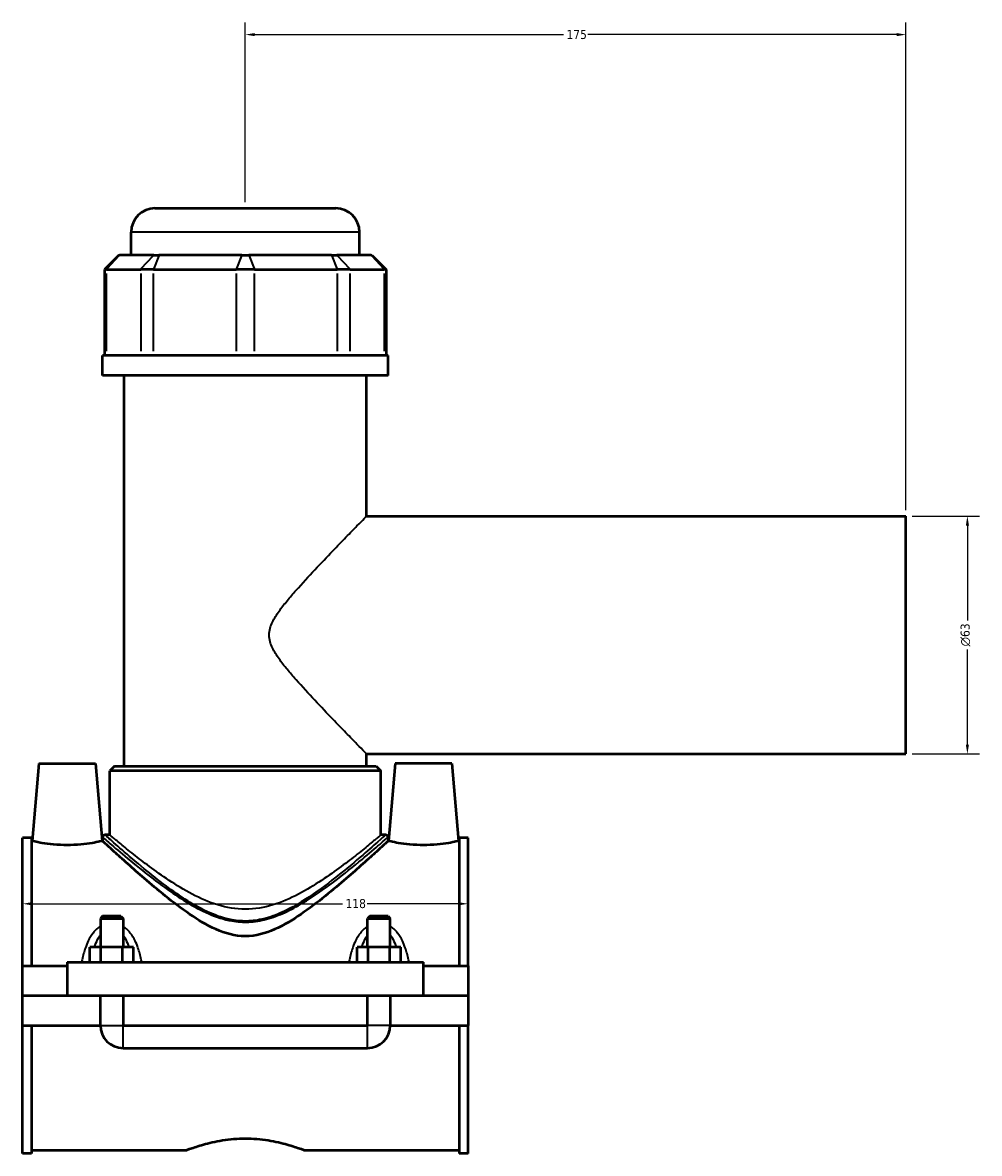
# Model space of a CAD drawing. Header units: millimetres. Extents: x -277 to 997, y -139 to 1145.
# Tile 1 of 6: x -277 to -24, y 302 to 602. Entities that reach past the tile are written whole.
import ezdxf

# ---------------------------------------------------------------- set-up
doc = ezdxf.new("R2010")
doc.units = ezdxf.units.MM
for name, color, linetype, lineweight in [('Dimension (ANSI)', 7, 'Continuous', 25), ('Visible (ANSI)', 7, 'Continuous', 50), ('Visible Narrow (ANSI)', 7, 'Continuous', 35)]:
    doc.layers.add(name, color=color, linetype=linetype, lineweight=lineweight)
doc.styles.add('Note Text (ANSI)', font='tahoma.ttf')
doc.dimstyles.new('Default - mm (ANSI)', dxfattribs={"dimtxt": 2.4, "dimasz": 2.5, "dimexe": 3.175, "dimexo": 1.6002, "dimgap": 0.8, "dimtad": 0, "dimtoh": 1, "dimdec": 0, "dimrnd": 1e-08, "dimzin": 4, "dimdsep": 46, "dimtxsty": 'Note Text (ANSI)', "dimcen": 0.09, "dimdle": 10, "dimclrd": 256, "dimclre": 256, "dimclrt": 5, "dimadec": 1, "dimazin": 1, "dimtfac": 1.27, "dimtofl": 0, "dimtmove": 0, "dimatfit": 3, "dimfxl": 1, "dimtolj": 1, "dimtzin": 4, "dimlwd": -1, "dimlwe": -1, "dimarcsym": 0})

# ---------------------------------------------------------------- blocks, each defined once
blk = doc.blocks.new('*D7')
at = {"layer": 'Defpoints', "color": 0, "transparency": 16777216}
for p in [(-276.95, 368.76), (-158.95, 368.76), (-158.95, 368.27)]:
    blk.add_point(p, dxfattribs=at)
at = {"layer": 'Dimension (ANSI)', "transparency": 16777216}
for p, q in [((-274.45, 368.27), (-192.21, 368.27)), ((-161.45, 368.27), (-185.69, 368.27))]:
    blk.add_line(p, q, dxfattribs=at)
for points in [[(-274.45, 368.69), (-274.45, 367.86), (-276.95, 368.27)], [(-161.45, 368.69), (-161.45, 367.86), (-158.95, 368.27)]]:
    blk.add_solid(points, dxfattribs=at)
at = {"layer": 'Dimension (ANSI)', "color": 5, "transparency": 16777216, "insert": (-191.41, 369.53), "char_height": 2.4, "attachment_point": 1, "style": 'Note Text (ANSI)'}
blk.add_mtext('\\A1;118', dxfattribs=at)
blk = doc.blocks.new('*D8')
at = {"layer": 'Defpoints', "color": 0, "transparency": 16777216}
for p in [(-217.95, 598.44), (-217.95, 552.44), (-42.95, 470.94)]:
    blk.add_point(p, dxfattribs=at)
at = {"layer": 'Dimension (ANSI)', "transparency": 16777216}
for p, q in [((-217.95, 554.04), (-217.95, 601.61)), ((-42.95, 472.54), (-42.95, 601.61)), ((-215.45, 598.44), (-133.68, 598.44)), ((-45.45, 598.44), (-127.21, 598.44))]:
    blk.add_line(p, q, dxfattribs=at)
for points in [[(-215.45, 598.85), (-215.45, 598.02), (-217.95, 598.44)], [(-45.45, 598.85), (-45.45, 598.02), (-42.95, 598.44)]]:
    blk.add_solid(points, dxfattribs=at)
at = {"layer": 'Dimension (ANSI)', "color": 5, "transparency": 16777216, "insert": (-132.88, 599.67), "char_height": 2.4, "attachment_point": 1, "style": 'Note Text (ANSI)'}
blk.add_mtext('\\A1;175', dxfattribs=at)
blk = doc.blocks.new('*D9')
at = {"layer": 'Defpoints', "color": 0, "transparency": 16777216}
for p in [(-42.95, 470.94), (-42.95, 407.94), (-26.68, 407.94)]:
    blk.add_point(p, dxfattribs=at)
at = {"layer": 'Dimension (ANSI)', "transparency": 16777216}
for p, q in [((-41.35, 470.94), (-23.5, 470.94)), ((-26.68, 468.44), (-26.68, 443.24)), ((-26.68, 410.44), (-26.68, 435.63)), ((-41.35, 407.94), (-23.5, 407.94))]:
    blk.add_line(p, q, dxfattribs=at)
for points in [[(-27.09, 468.44), (-26.26, 468.44), (-26.68, 470.94)], [(-27.09, 410.44), (-26.26, 410.44), (-26.68, 407.94)]]:
    blk.add_solid(points, dxfattribs=at)
at = {"layer": 'Dimension (ANSI)', "color": 5, "transparency": 16777216, "insert": (-28.48, 436.43), "char_height": 2.4, "attachment_point": 1, "rotation": 90, "style": 'Note Text (ANSI)'}
blk.add_mtext('\\A1;{\\fAIGDT|b0|i0;\\H2.4000;\\ln}\\fTahoma|b0|i0;\\H2.4000;63', dxfattribs=at)

msp = doc.modelspace()

# ---------------------------------------------------------------- linework, layer by layer
at = {"layer": 'Visible (ANSI)'}
for p, q in [((-241.89, 552.44), (-194.01, 552.44)), ((-248.19, 540.05), (-248.19, 546.14)), ((-187.71, 540.05), (-187.71, 546.14)), ((-251.45, 540.05), (-255.23, 536.27)), ((-251.45, 540.05), (-251.26, 540.05)), ((-242.18, 540.05), (-251.26, 540.05)), ((-242.18, 540.05), (-240.82, 540.05)), ((-218.91, 540.05), (-240.82, 540.05)), ((-218.91, 540.05), (-216.98, 540.05)), ((-195.08, 540.05), (-216.98, 540.05)), ((-195.08, 540.05), (-193.71, 540.05)), ((-184.64, 540.05), (-193.71, 540.05)), ((-184.64, 540.05), (-184.45, 540.05)), ((-184.45, 540.05), (-180.67, 536.27)), ((-254.75, 536.27), (-255.23, 536.27)), ((-255.23, 536.27), (-255.23, 513.5)), ((-254.75, 536.27), (-245.67, 536.27)), ((-242.26, 536.27), (-245.67, 536.27)), ((-242.26, 536.27), (-220.36, 536.27)), ((-215.54, 536.27), (-220.36, 536.27)), ((-215.54, 536.27), (-193.63, 536.27)), ((-190.22, 536.27), (-193.63, 536.27)), ((-190.22, 536.27), (-181.15, 536.27)), ((-180.67, 536.27), (-181.15, 536.27)), ((-180.67, 536.27), (-180.67, 513.5)), ((-180.15, 513.5), (-255.75, 513.5)), ((-255.75, 508.19), (-255.75, 513.5)), ((-180.15, 508.19), (-180.15, 513.5)), ((-180.15, 508.19), (-255.75, 508.19)), ((-250.08, 404.69), (-250.08, 508.19)), ((-185.82, 470.94), (-185.82, 508.19)), ((-185.82, 470.94), (-42.95, 470.94)), ((-42.95, 407.94), (-42.95, 470.94)), ((-185.82, 404.69), (-185.82, 407.94)), ((-185.82, 407.94), (-42.95, 407.94)), ((-272.65, 405.44), (-274.45, 384.89)), ((-272.65, 405.44), (-257.65, 405.44)), ((-257.65, 405.44), (-255.85, 384.89)), ((-252.6, 404.69), (-253.86, 403.43)), ((-252.6, 404.69), (-183.3, 404.69)), ((-183.3, 404.69), (-182.04, 403.43)), ((-178.25, 405.44), (-180.05, 384.89)), ((-163.25, 405.44), (-178.25, 405.44)), ((-163.25, 405.44), (-161.45, 384.89)), ((-182.04, 403.43), (-253.86, 403.43)), ((-253.86, 386.52), (-253.86, 403.43)), ((-182.04, 386.52), (-182.04, 403.43)), ((-253.86, 386.52), (-255.12, 386.52)), ((-180.78, 386.52), (-182.04, 386.52)), ((-276.95, 351.81), (-276.95, 385.71)), ((-274.59, 385.71), (-276.95, 385.71)), ((-274.59, 385.71), (-274.59, 351.81)), ((-274.59, 384.89), (-274.45, 384.89)), ((-255.85, 384.89), (-255.75, 384.89)), ((-255.75, 385.89), (-255.75, 384.89)), ((-180.15, 385.89), (-180.15, 384.89)), ((-180.15, 384.89), (-180.05, 384.89)), ((-161.45, 384.89), (-161.31, 384.89)), ((-161.31, 385.71), (-161.31, 351.81)), ((-158.95, 385.71), (-161.31, 385.71)), ((-158.95, 351.81), (-158.95, 385.71)), ((-255.75, 364.99), (-256.35, 364.39)), ((-256.35, 364.39), (-250.35, 364.39)), ((-256.35, 364.39), (-256.35, 356.81)), ((-250.95, 364.99), (-255.75, 364.99)), ((-250.95, 364.99), (-250.35, 364.39)), ((-250.35, 364.39), (-250.35, 356.81)), ((-184.95, 364.99), (-185.55, 364.39)), ((-185.55, 364.39), (-179.55, 364.39)), ((-185.55, 356.81), (-185.55, 364.39)), ((-180.15, 364.99), (-184.95, 364.99)), ((-180.15, 364.99), (-179.55, 364.39)), ((-179.55, 356.81), (-179.55, 364.39)), ((-259.12, 352.81), (-259.12, 356.81)), ((-256.23, 356.81), (-259.12, 356.81)), ((-256.23, 352.81), (-256.23, 356.81)), ((-250.46, 356.81), (-256.23, 356.81)), ((-250.46, 352.81), (-250.46, 356.81)), ((-247.57, 356.81), (-250.46, 356.81)), ((-247.57, 352.81), (-247.57, 356.81)), ((-188.32, 352.81), (-188.32, 356.81)), ((-185.43, 356.81), (-188.32, 356.81)), ((-185.43, 352.81), (-185.43, 356.81)), ((-179.66, 356.81), (-185.43, 356.81)), ((-179.66, 352.81), (-179.66, 356.81)), ((-176.77, 356.81), (-179.66, 356.81)), ((-176.77, 352.81), (-176.77, 356.81)), ((-276.95, 351.81), (-265.15, 351.81)), ((-276.95, 343.99), (-276.95, 351.81)), ((-265.15, 352.81), (-265.15, 343.99)), ((-265.15, 352.81), (-170.75, 352.81)), ((-170.75, 343.99), (-170.75, 352.81)), ((-170.75, 351.81), (-158.95, 351.81)), ((-158.95, 351.81), (-158.95, 343.99)), ((-276.95, 343.99), (-265.15, 343.99)), ((-276.95, 336.06), (-276.95, 343.89)), ((-256.35, 343.89), (-276.95, 343.89)), ((-265.15, 343.99), (-170.75, 343.99)), ((-256.35, 343.99), (-256.35, 343.89)), ((-256.35, 336.06), (-256.35, 343.89)), ((-250.35, 343.99), (-250.35, 343.89)), ((-250.35, 343.89), (-250.35, 336.06)), ((-185.55, 343.89), (-250.35, 343.89)), ((-185.55, 343.89), (-185.55, 343.99)), ((-185.55, 336.06), (-185.55, 343.89)), ((-179.55, 343.89), (-179.55, 343.99)), ((-179.55, 343.89), (-179.55, 336.06)), ((-158.95, 343.89), (-179.55, 343.89)), ((-170.75, 343.99), (-158.95, 343.99)), ((-158.95, 343.89), (-158.95, 336.06)), ((-276.95, 302.17), (-276.95, 336.06)), ((-276.95, 336.06), (-256.35, 336.06)), ((-274.59, 336.06), (-274.59, 302.17)), ((-250.35, 336.06), (-185.55, 336.06)), ((-179.55, 336.06), (-158.95, 336.06)), ((-161.31, 336.06), (-161.31, 302.17)), ((-158.95, 302.17), (-158.95, 336.06)), ((-250.35, 330.06), (-185.55, 330.06)), ((-274.59, 302.99), (-233.63, 302.99)), ((-202.27, 302.99), (-161.31, 302.99)), ((-274.59, 302.17), (-276.95, 302.17)), ((-158.95, 302.17), (-161.31, 302.17))]:
    msp.add_line(p, q, dxfattribs=at)
for centre, radius, start, end in [((-241.89, 546.14), 6.3, 90, 180), ((-194.01, 546.14), 6.3, 0, 90), ((-255.12, 385.89), 0.63, 90, 180), ((-180.78, 385.89), 0.63, 0, 90), ((-250.35, 336.06), 6, 180, 270), ((-185.55, 336.06), 6, 270, 0)]:
    msp.add_arc(centre, radius, start, end, dxfattribs=at)
for points, knots in [([(-255.85, 384.89), (-255.85, 384.89), (-256.08, 384.83), (-257.02, 384.63), (-257.73, 384.48), (-259.37, 384.21), (-260.42, 384.06), (-262.71, 383.85), (-263.97, 383.79), (-266.33, 383.79), (-267.58, 383.85), (-269.88, 384.06), (-270.92, 384.21), (-272.56, 384.48), (-273.27, 384.63), (-274.21, 384.83), (-274.45, 384.89), (-274.45, 384.89)], [1.413625, 1.413625, 1.413625, 1.413625, 1.766585, 1.766585, 2.119544, 2.119544, 2.473397, 2.473397, 2.82725, 2.82725, 3.181103, 3.181103, 3.534956, 3.534956, 3.887915, 3.887915, 4.240875, 4.240875, 4.240875, 4.240875]), ([(-180.15, 384.89), (-180.15, 384.89), (-180.41, 384.64), (-181.46, 383.68), (-182.25, 382.96), (-184.24, 381.14), (-185.46, 380.04), (-188.17, 377.62), (-189.67, 376.29), (-192.92, 373.5), (-194.8, 371.91), (-198.82, 368.68), (-200.96, 367.04), (-205.42, 363.99), (-207.73, 362.58), (-212.59, 360.43), (-215.13, 359.69), (-220.76, 359.69), (-223.31, 360.43), (-228.16, 362.58), (-230.47, 363.99), (-234.93, 367.04), (-237.07, 368.68), (-241.1, 371.91), (-242.98, 373.5), (-246.22, 376.29), (-247.72, 377.62), (-250.44, 380.04), (-251.65, 381.14), (-253.65, 382.96), (-254.43, 383.68), (-255.48, 384.64), (-255.75, 384.89), (-255.75, 384.89)], [6.448892, 6.448892, 6.448892, 6.448892, 7.217132, 7.217132, 7.985372, 7.985372, 8.753612, 8.753612, 9.521852, 9.521852, 10.365835, 10.365835, 11.209818, 11.209818, 12.053801, 12.053801, 12.897784, 12.897784, 13.741767, 13.741767, 14.58575, 14.58575, 15.429733, 15.429733, 16.273716, 16.273716, 17.041956, 17.041956, 17.810196, 17.810196, 18.578436, 18.578436, 19.346676, 19.346676, 19.346676, 19.346676]), ([(-161.45, 384.89), (-161.45, 384.89), (-161.68, 384.83), (-162.62, 384.63), (-163.33, 384.48), (-164.97, 384.21), (-166.02, 384.06), (-168.31, 383.85), (-169.57, 383.79), (-170.75, 383.79), (-171.93, 383.79), (-173.18, 383.85), (-175.48, 384.06), (-176.52, 384.21), (-178.16, 384.48), (-178.87, 384.63), (-179.81, 384.83), (-180.05, 384.89), (-180.05, 384.89)], [4.240875, 4.240875, 4.240875, 4.240875, 4.593835, 4.593835, 4.946794, 4.946794, 5.300647, 5.300647, 5.6545, 5.6545, 5.6545, 6.008353, 6.008353, 6.362206, 6.362206, 6.715165, 6.715165, 7.068125, 7.068125, 7.068125, 7.068125]), ([(-235.19, 343.99), (-235.19, 343.97), (-235.19, 343.95), (-235.19, 343.92), (-235.19, 343.9), (-235.19, 343.89)], [10.46105024, 10.46105024, 10.46105024, 10.46105024, 10.4660519, 10.4660519, 10.47105357, 10.47105357, 10.47105357, 10.47105357]), ([(-200.71, 343.89), (-200.71, 343.9), (-200.71, 343.92), (-200.71, 343.95), (-200.71, 343.97), (-200.71, 343.99)], [-10.47105357, -10.47105357, -10.47105357, -10.47105357, -10.4660519, -10.4660519, -10.46105024, -10.46105024, -10.46105024, -10.46105024]), ([(-233.63, 302.99), (-233.63, 302.99), (-233.53, 303.02), (-233.13, 303.18), (-232.82, 303.29), (-231.62, 303.72), (-230.41, 304.13), (-227.65, 304.9), (-225.9, 305.33), (-223.01, 305.78), (-222, 305.9), (-219.97, 306.07), (-218.94, 306.11), (-216.95, 306.11), (-215.93, 306.07), (-213.89, 305.9), (-212.88, 305.78), (-209.99, 305.33), (-208.24, 304.9), (-205.48, 304.13), (-204.28, 303.72), (-203.07, 303.29), (-202.77, 303.18), (-202.36, 303.02), (-202.27, 302.99), (-202.27, 302.99)], [2.389267, 2.389267, 2.389267, 2.389267, 2.6878, 2.6878, 2.986333, 2.986333, 3.5834, 3.5834, 4.180966, 4.180966, 4.47975, 4.47975, 4.778533, 4.778533, 5.077317, 5.077317, 5.3761, 5.3761, 5.973667, 5.973667, 6.570734, 6.570734, 6.869267, 6.869267, 7.1678, 7.1678, 7.1678, 7.1678])]:
    msp.add_open_spline(points, degree=3, knots=knots, dxfattribs=at)
at = {"layer": 'Visible Narrow (ANSI)'}
for p, q in [((-188.08, 546.14), (-247.81, 546.14)), ((-251.43, 539.86), (-254.57, 536.46)), ((-245.5, 536.46), (-242.36, 539.86)), ((-240.89, 539.86), (-242.19, 536.46)), ((-218.98, 539.86), (-220.29, 536.46)), ((-216.91, 539.86), (-215.61, 536.46)), ((-195, 539.86), (-193.7, 536.46)), ((-193.54, 539.86), (-190.39, 536.46)), ((-184.46, 539.86), (-181.32, 536.46)), ((-254.75, 514.64), (-254.75, 535.13)), ((-245.67, 535.13), (-245.67, 514.64)), ((-242.26, 514.64), (-242.26, 535.13)), ((-220.36, 535.13), (-220.36, 514.64)), ((-215.54, 514.64), (-215.54, 535.13)), ((-193.63, 535.13), (-193.63, 514.64)), ((-190.22, 514.64), (-190.22, 535.13)), ((-181.15, 535.13), (-181.15, 514.64)), ((-256.31, 336.06), (-250.38, 336.06)), ((-250.35, 330.1), (-250.35, 336.02)), ((-185.55, 330.1), (-185.55, 336.02)), ((-179.58, 336.06), (-185.51, 336.06))]:
    msp.add_line(p, q, dxfattribs=at)
for points, knots in [([(-185.82, 407.94), (-185.82, 407.94), (-186.04, 408.16), (-186.91, 409.05), (-187.56, 409.72), (-189.2, 411.39), (-190.19, 412.41), (-192.38, 414.66), (-193.57, 415.9), (-196.27, 418.7), (-197.88, 420.39), (-201.19, 423.91), (-202.89, 425.74), (-205.33, 428.51), (-206.12, 429.43), (-207.63, 431.28), (-208.35, 432.2), (-209.68, 434.08), (-210.28, 435.02), (-211, 436.54), (-211.21, 437.06), (-211.52, 438.18), (-211.62, 438.78), (-211.62, 440.09), (-211.52, 440.69), (-211.21, 441.81), (-211, 442.34), (-210.28, 443.86), (-209.68, 444.8), (-208.35, 446.67), (-207.63, 447.6), (-206.12, 449.44), (-205.33, 450.36), (-202.89, 453.13), (-201.19, 454.97), (-197.88, 458.49), (-196.27, 460.17), (-193.57, 462.97), (-192.38, 464.21), (-190.19, 466.47), (-189.2, 467.48), (-187.56, 469.16), (-186.91, 469.82), (-186.04, 470.71), (-185.82, 470.94), (-185.82, 470.94)], [5.752755, 5.752755, 5.752755, 5.752755, 6.401383, 6.401383, 7.050011, 7.050011, 7.698638, 7.698638, 8.347266, 8.347266, 9.136827, 9.136827, 9.926388, 9.926388, 10.321169, 10.321169, 10.71595, 10.71595, 11.11073, 11.11073, 11.308121, 11.308121, 11.505511, 11.505511, 11.702901, 11.702901, 11.900291, 11.900291, 12.295072, 12.295072, 12.689853, 12.689853, 13.084633, 13.084633, 13.874194, 13.874194, 14.663756, 14.663756, 15.312383, 15.312383, 15.961011, 15.961011, 16.609639, 16.609639, 17.258266, 17.258266, 17.258266, 17.258266]), ([(-180.78, 386.52), (-180.78, 386.52), (-180.81, 386.5), (-181.11, 386.22), (-181.83, 385.58), (-184.1, 383.56), (-185.68, 382.17), (-189.7, 378.74), (-192.21, 376.64), (-197.49, 372.56), (-200.19, 370.57), (-204.56, 367.89), (-206.04, 367.05), (-209.14, 365.58), (-210.76, 364.93), (-213.95, 364.05), (-215.49, 363.79), (-218.53, 363.65), (-220.02, 363.75), (-223.53, 364.39), (-225.51, 365.06), (-229.44, 366.8), (-231.38, 367.9), (-235.25, 370.32), (-237.15, 371.66), (-241.02, 374.54), (-242.95, 376.08), (-246.96, 379.38), (-248.95, 381.08), (-252.23, 383.95), (-253.52, 385.09), (-254.83, 386.27), (-255.11, 386.52), (-255.12, 386.52)], [18.934842, 18.934842, 18.934842, 18.934842, 19.1975, 19.1975, 20.219936, 20.219936, 21.299497, 21.299497, 22.533895, 22.533895, 23.633788, 23.633788, 24.162382, 24.162382, 24.690977, 24.690977, 25.15762, 25.15762, 25.600285, 25.600285, 26.226677, 26.226677, 26.918116, 26.918116, 27.677861, 27.677861, 28.555218, 28.555218, 29.658422, 29.658422, 30.769679, 30.769679, 31.558081, 31.558081, 31.558081, 31.558081]), ([(-182.04, 386.52), (-182.04, 386.52), (-182.28, 386.32), (-183.26, 385.5), (-183.99, 384.89), (-185.87, 383.34), (-187.02, 382.4), (-189.61, 380.36), (-191.06, 379.24), (-194.12, 376.96), (-195.88, 375.71), (-199.68, 373.19), (-201.72, 371.94), (-206.03, 369.68), (-208.29, 368.68), (-213, 367.25), (-215.44, 366.83), (-220.45, 366.83), (-222.9, 367.25), (-227.6, 368.68), (-229.87, 369.68), (-234.17, 371.94), (-236.22, 373.19), (-240.02, 375.71), (-241.77, 376.96), (-244.84, 379.24), (-246.28, 380.36), (-248.87, 382.4), (-250.02, 383.34), (-251.9, 384.89), (-252.64, 385.5), (-253.61, 386.32), (-253.86, 386.52), (-253.86, 386.52)], [5.881882, 5.881882, 5.881882, 5.881882, 6.600556, 6.600556, 7.319229, 7.319229, 8.037902, 8.037902, 8.756575, 8.756575, 9.508373, 9.508373, 10.26017, 10.26017, 11.011968, 11.011968, 11.763765, 11.763765, 12.515562, 12.515562, 13.26736, 13.26736, 14.019157, 14.019157, 14.770955, 14.770955, 15.489628, 15.489628, 16.208301, 16.208301, 16.926974, 16.926974, 17.645647, 17.645647, 17.645647, 17.645647]), ([(-255.75, 385.89), (-255.74, 385.89), (-255.46, 385.64), (-254.12, 384.48), (-252.81, 383.35), (-249.48, 380.53), (-247.45, 378.85), (-243.38, 375.61), (-241.41, 374.09), (-237.47, 371.25), (-235.54, 369.93), (-231.61, 367.54), (-229.64, 366.47), (-225.64, 364.75), (-223.63, 364.09), (-220.06, 363.46), (-218.54, 363.35), (-215.45, 363.49), (-213.88, 363.76), (-210.64, 364.62), (-208.99, 365.26), (-205.84, 366.71), (-204.34, 367.53), (-199.89, 370.18), (-197.14, 372.13), (-191.78, 376.15), (-189.22, 378.22), (-185.14, 381.6), (-183.53, 382.98), (-181.22, 384.96), (-180.49, 385.6), (-180.18, 385.87), (-180.15, 385.89), (-180.15, 385.89)], [-31.558081, -31.558081, -31.558081, -31.558081, -30.769679, -30.769679, -29.658422, -29.658422, -28.555218, -28.555218, -27.677861, -27.677861, -26.918116, -26.918116, -26.226677, -26.226677, -25.600285, -25.600285, -25.15762, -25.15762, -24.690977, -24.690977, -24.162382, -24.162382, -23.633788, -23.633788, -22.533895, -22.533895, -21.299497, -21.299497, -20.219936, -20.219936, -19.1975, -19.1975, -18.934842, -18.934842, -18.934842, -18.934842]), ([(-256.35, 362.31), (-256.67, 362.11), (-256.98, 361.87), (-257.63, 361.28), (-257.97, 360.92), (-258.78, 359.88), (-259.21, 359.17), (-259.85, 357.84), (-260.1, 357.24), (-260.66, 355.6), (-260.94, 354.54), (-261.2, 353.25), (-261.25, 353.03), (-261.29, 352.81)], [-1.438843, -1.438843, -1.438843, -1.438843, -1.322583, -1.322583, -1.171776, -1.171776, -0.925643, -0.925643, -0.73327, -0.73327, -0.419385, -0.419385, -0.356106, -0.356106, -0.356106, -0.356106]), ([(-257.9, 356.81), (-257.85, 356.98), (-257.79, 357.15), (-257.47, 358), (-257.17, 358.65), (-256.67, 359.49), (-256.52, 359.73), (-256.35, 359.95)], [0.8668992, 0.8668992, 0.8668992, 0.8668992, 0.9256426, 0.9256426, 1.1717759, 1.1717759, 1.2745304, 1.2745304, 1.2745304, 1.2745304]), ([(-245.41, 352.81), (-245.45, 353.03), (-245.49, 353.25), (-245.76, 354.54), (-246.03, 355.6), (-246.6, 357.24), (-246.84, 357.84), (-247.49, 359.17), (-247.91, 359.88), (-248.72, 360.92), (-249.06, 361.28), (-249.72, 361.87), (-250.02, 362.11), (-250.35, 362.31)], [-3.159216, -3.159216, -3.159216, -3.159216, -3.095937, -3.095937, -2.782053, -2.782053, -2.58968, -2.58968, -2.343547, -2.343547, -2.19274, -2.19274, -2.076479, -2.076479, -2.076479, -2.076479]), ([(-250.35, 359.95), (-250.18, 359.73), (-250.02, 359.49), (-249.52, 358.65), (-249.22, 358), (-248.91, 357.15), (-248.85, 356.98), (-248.79, 356.81)], [2.2407923, 2.2407923, 2.2407923, 2.2407923, 2.3435468, 2.3435468, 2.5896801, 2.5896801, 2.6484235, 2.6484235, 2.6484235, 2.6484235]), ([(-185.55, 362.31), (-185.87, 362.11), (-186.18, 361.87), (-186.83, 361.28), (-187.17, 360.92), (-187.98, 359.88), (-188.41, 359.17), (-189.05, 357.84), (-189.3, 357.24), (-189.86, 355.6), (-190.14, 354.54), (-190.4, 353.25), (-190.45, 353.03), (-190.49, 352.81)], [-1.438843, -1.438843, -1.438843, -1.438843, -1.322583, -1.322583, -1.171776, -1.171776, -0.925643, -0.925643, -0.733271, -0.733271, -0.419386, -0.419386, -0.356106, -0.356106, -0.356106, -0.356106]), ([(-187.1, 356.81), (-187.05, 356.98), (-186.99, 357.15), (-186.67, 358), (-186.37, 358.65), (-185.87, 359.49), (-185.72, 359.73), (-185.55, 359.95)], [0.8668992, 0.8668992, 0.8668992, 0.8668992, 0.925643, 0.925643, 1.1717762, 1.1717762, 1.2745304, 1.2745304, 1.2745304, 1.2745304]), ([(-174.61, 352.81), (-174.65, 353.03), (-174.69, 353.25), (-174.96, 354.54), (-175.23, 355.6), (-175.8, 357.24), (-176.04, 357.84), (-176.69, 359.17), (-177.11, 359.88), (-177.92, 360.92), (-178.26, 361.28), (-178.92, 361.87), (-179.22, 362.11), (-179.55, 362.31)], [-3.159216, -3.159216, -3.159216, -3.159216, -3.095937, -3.095937, -2.782052, -2.782052, -2.58968, -2.58968, -2.343547, -2.343547, -2.19274, -2.19274, -2.076479, -2.076479, -2.076479, -2.076479]), ([(-179.55, 359.95), (-179.38, 359.73), (-179.22, 359.49), (-178.72, 358.65), (-178.42, 358), (-178.11, 357.15), (-178.05, 356.98), (-177.99, 356.81)], [2.2407923, 2.2407923, 2.2407923, 2.2407923, 2.3435465, 2.3435465, 2.5896797, 2.5896797, 2.6484235, 2.6484235, 2.6484235, 2.6484235])]:
    msp.add_open_spline(points, degree=3, knots=knots, dxfattribs=at)

# ---------------------------------------------------------------- dimensions: what is measured, and where the dimension line sits
at = {"layer": 'Dimension (ANSI)'}
for base, p1, p2, override, picture, middle in [((-217.95, 598.44), (-42.95, 470.94), (-217.95, 552.44), {"dimgap": 0.8, "dimtoh": 0, "dimdec": 0, "dimtol": 0, "dimlim": 0, "dimtp": 0, "dimtm": 0, "dimtdec": 2, "dimatfit": 1}, '*D8', (-130.45, 598.44)), ((-158.95, 368.27), (-276.95, 368.76), (-158.95, 368.76), {"dimgap": 0.8, "dimtoh": 0, "dimdec": 0, "dimse1": 1, "dimse2": 1, "dimtol": 0, "dimlim": 0, "dimtp": 0, "dimtm": 0, "dimtdec": 2, "dimatfit": 1}, '*D7', (-188.95, 368.27))]:
    dim = msp.add_linear_dim(base=base, p1=p1, p2=p2, angle=180, dimstyle='Default - mm (ANSI)', override=override, dxfattribs=at)
    dim.commit()
    dim.dimension.update_dxf_attribs({"geometry": picture, "text_midpoint": middle, "dimtype": 160})
dim = msp.add_linear_dim(base=(-26.68, 407.94), p1=(-42.95, 470.94), p2=(-42.95, 407.94), angle=90, text='{\\fAIGDT|b0|i0;\\H2.4000;\\ln}\\fTahoma|b0|i0;\\H2.4000;<>', dimstyle='Default - mm (ANSI)', override={"dimgap": 0.8, "dimtoh": 0, "dimdec": 0, "dimtol": 0, "dimlim": 0, "dimtp": 0, "dimtm": 0, "dimtdec": 2, "dimatfit": 1}, dxfattribs=at)
dim.commit()
dim.dimension.update_dxf_attribs({"geometry": '*D9', "text_midpoint": (-26.68, 439.44), "dimtype": 160})

doc.saveas('drawing.dxf')
